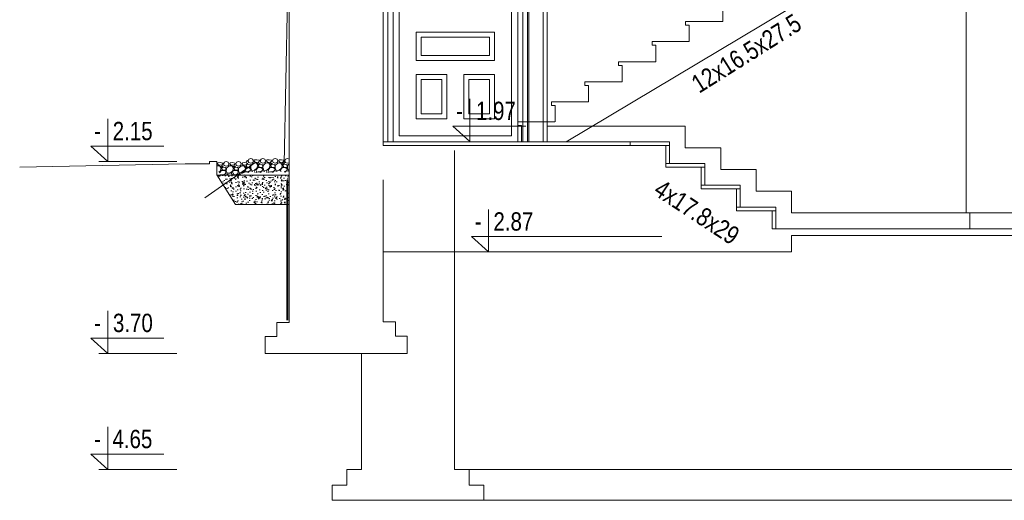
# Model space of a CAD drawing. Header units: millimetres. Extents: x -573548 to 674770, y -246895 to -89040.
# Tile 1 of 93: x 78260 to 86315, y -246895 to -242962. Entities that reach past the tile are written whole.
import ezdxf

# ---------------------------------------------------------------- set-up
doc = ezdxf.new("R2010")
doc.units = ezdxf.units.MM
for name, color, linetype, lineweight in [('@ELEWACJA_Nr_pióra__8', 8, 'Continuous', 9), ('A-DRZWI_Nr_pióra__1', 8, 'Continuous', 9), ('A-DRZWI_Nr_pióra__2', 8, 'Continuous', 9), ('A-OPISY-3_Nr_pióra__6', 8, 'Continuous', 9), ('a-widokowe_Nr_pióra__8', 8, 'Continuous', 9), ('A_izolacje_Nr_pióra__6', 8, 'Continuous', 9), ('A_opis_Nr_pióra__18', 8, 'Continuous', 9), ('A_SCIANY_KONSTR_Nr_pióra__1', 8, 'Continuous', 9), ('A_warstwy_Nr_pióra__1', 8, 'Continuous', 9), ('A_widok_Nr_pióra__1', 8, 'Continuous', 9), ('AO-RZEDNE_Nr_pióra__2', 8, 'Continuous', 9), ('AO-RZEDNE_Nr_pióra__61', 8, 'Continuous', 9), ('DIM_100_Nr_pióra__8', 8, 'Continuous', 9), ('DRZWI_Nr_pióra__8', 8, 'Continuous', 9), ('niewidoczne_Nr_pióra__8', 8, 'Continuous', 9), ('SCHODY_Nr_pióra__1', 8, 'Continuous', 9), ('SCIANY_KONSTR_Nr_pióra__21', 8, 'Continuous', 9), ('SCIANY_KONSTR_Nr_pióra__4', 8, 'Continuous', 9), ('teren_Nr_pióra__18', 8, 'Continuous', 9), ('teren_Nr_pióra__251', 8, 'Continuous', 9), ('teren_Nr_pióra__5', 8, 'Continuous', 9)]:
    doc.layers.add(name, color=color, linetype=linetype, lineweight=lineweight)
doc.styles.add('STYL_AUTOMATYCZNY_5', font='arial.ttf', dxfattribs={"width": 0.8})

# ---------------------------------------------------------------- blocks, each defined once
blk = doc.blocks.new('A$C685D2BB2')
at = {"layer": 'teren_Nr_pióra__18'}
h = blk.add_hatch(dxfattribs=at)
h.set_pattern_fill('AR_CONC_0001', color=256, style=0, pattern_type=2)
h.set_pattern_definition([(50, (83689.736, 4902.29), (-71.72602, 6.275213), [7.5, -82.5]), (355, (83689.736, 4902.29), (-13.875133, 75.219213), [6, -66]), (100.4514, (83695.71, 4901.77), (57.85094, 68.943954), [6.37402, -70.11421]), (46.1842, (83689.74, 4922.29), (-106.724105, 16.5519), [11.25, -123.75]), (96.6356, (83698.63, 4920.91), (93.46627, 97.41179), [9.56103, -105.1713]), (351.1842, (83689.74, 4922.29), (93.4662, 97.41186), [9, -99]), (21, (83699.736, 4917.29), (-59.690705, 40.26189), [7.5, -82.5]), (326, (83699.736, 4917.29), (24.33153, 72.515005), [6, -66]), (71.4514, (83704.71, 4913.936), (84.02226, 32.25305), [6.37402, -70.11421]), (37.5, (83689.736, 4902.29), (1.2159855, 33.289385), [0, -65.2, 0, -67, 0, -66.25]), (7.5, (83689.736, 4902.29), (26.306954, 39.441171), [0, -38.2, 0, -63.7, 0, -25.25]), (327.5, (83667.436, 4902.29), (-53.382244, 2.255487), [0, -25, 0, -78, 0, -103.5]), (317.5, (83657.436, 4902.29), (58.318617, 10.010498), [0, -32.5, 0, -51.8, 0, -73.5])])
h.paths.add_polyline_path([(2304.4, 2659.1), (1714.2, 2659.1), (1865.3, 2420.7), (2304.4, 2420.7)])
at = {"layer": '@ELEWACJA_Nr_pióra__8'}
blk.add_line((2304.4, 4752.3), (2264.1, 2756.9), dxfattribs=at)
at = {"layer": 'A-DRZWI_Nr_pióra__1'}
for p, q in [((4216.4, 2932.3), (4216.4, 5125.1)), ((3110.9, 4045.6), (3110.9, 2932.3))]:
    blk.add_line(p, q, dxfattribs=at)
for points in [[(3153.7, 2932.3), (4173.6, 2932.3), (4173.6, 5082.3), (3153.7, 5082.3)], [(3203.7, 2982.3), (4123.6, 2982.3), (4123.6, 5032.3), (3203.7, 5032.3)], [(3983.6, 3831.6), (3983.6, 3599.8), (3343.7, 3599.8), (3343.7, 3831.6)], [(3942.6, 3790.6), (3942.6, 3640.8), (3384.7, 3640.8), (3384.7, 3790.6)], [(3343.7, 3120.8), (3593.4, 3120.8), (3593.4, 3483.7), (3343.7, 3483.7)], [(3983.6, 3120.8), (3733.9, 3120.8), (3733.9, 3483.7), (3983.6, 3483.7)], [(3384.7, 3161.8), (3552.4, 3161.8), (3552.4, 3442.6), (3384.7, 3442.6)], [(3942.6, 3161.8), (3775, 3161.8), (3775, 3442.6), (3942.6, 3442.6)]]:
    blk.add_lwpolyline(points, close=True, dxfattribs=at)
at = {"layer": 'A-DRZWI_Nr_pióra__2'}
blk.add_lwpolyline([(4253.6, 2932.3), (4253.6, 5162.3), (3073.7, 5162.3), (3073.7, 4070.6)], dxfattribs=at)
at = {"layer": 'a-widokowe_Nr_pióra__8'}
for p, q in [((4413.7, 3062.3), (5544.9, 3062.3)), ((5544.9, 2884.8), (5544.9, 3062.3)), ((5544.9, 2884.8), (5834.9, 2884.8)), ((5834.9, 2884.8), (5834.9, 2707.3)), ((5834.9, 2707.3), (6124.9, 2707.3)), ((6124.9, 2707.3), (6124.9, 2529.8)), ((6124.9, 2529.8), (6414.9, 2529.8)), ((6414.9, 2529.8), (6414.9, 2352.3)), ((10494.9, 2352.3), (6414.9, 2352.3))]:
    blk.add_line(p, q, dxfattribs=at)
at = {"layer": 'A_izolacje_Nr_pióra__6'}
blk.add_lwpolyline([(2294.4, 2622.5), (2294.4, 1474.7)], dxfattribs=at)
at = {"layer": 'A_opis_Nr_pióra__18'}
blk.add_line((1614.9, 2475.8), (2032, 2767.3), dxfattribs=at)
at = {"layer": 'A_SCIANY_KONSTR_Nr_pióra__1'}
for p, q in [((3658, 2862.4), (3658, 252.3)), ((2777.3, 252.3), (2777.3, 123.6)), ((3658, 252.3), (3778, 252.3)), ((3778, 252.3), (3778, 123.6)), ((2657.3, 123.6), (2657.3, 0)), ((2777.3, 123.6), (2657.3, 123.6)), ((3778, 123.6), (3898, 123.6)), ((3898, 123.6), (3898, 0)), ((3277.7, 0), (2657.3, 0)), ((3277.7, 0), (3898, 0))]:
    blk.add_line(p, q, dxfattribs=at)
for points in [[(2284.4, 2622.5), (2284.4, 1474.7)], [(2897.3, 1202.3), (2897.3, 252.3), (2777.3, 252.3)]]:
    blk.add_lwpolyline(points, dxfattribs=at)
at = {"layer": 'A_warstwy_Nr_pióra__1'}
blk.add_line((5414.6, 2932.3), (3073.7, 2932.3), dxfattribs=at)
at = {"layer": 'A_widok_Nr_pióra__1'}
for p, q in [((7843.7, 4172.3), (7843.7, 2352.3)), ((7873.7, 2352.3), (7873.7, 2222.3))]:
    blk.add_line(p, q, dxfattribs=at)
at = {"layer": 'AO-RZEDNE_Nr_pióra__2'}
blk.add_line((4393.5, 2157.4), (5353.7, 2157.4), dxfattribs=at)
for points in [[(3782.4, 3285.4), (3782.4, 2937.1), (3642, 3062.2), (4239.7, 3062.2)], [(822.1, 3120.7), (822.1, 2772.3), (681.7, 2897.4), (1279.3, 2897.4)], [(3936.2, 2380.7), (3936.2, 2032.3), (3795.8, 2157.4), (4393.5, 2157.4)], [(822.1, 1550.7), (822.1, 1202.3), (681.7, 1327.4), (1279.3, 1327.4)], [(822.1, 600.7), (822.1, 252.3), (681.7, 377.4), (1279.3, 377.4)]]:
    blk.add_lwpolyline(points, dxfattribs=at)
at = {"layer": 'DIM_100_Nr_pióra__8'}
for p, q in [((1386.1, 2772.3), (746.1, 2772.3)), ((1386.1, 1202.3), (746.1, 1202.3)), ((1386.1, 252.3), (746.1, 252.3))]:
    blk.add_line(p, q, dxfattribs=at)
at = {"layer": 'DRZWI_Nr_pióra__8'}
for p, q in [((4265.9, 2932.3), (4265.9, 5901.4)), ((4413.7, 2932.3), (4413.7, 5870.8)), ((4413.7, 2932.3), (4413.7, 5838.3)), ((4380.8, 2932.3), (4380.8, 5074.5))]:
    blk.add_line(p, q, dxfattribs=at)
at = {"layer": 'niewidoczne_Nr_pióra__8'}
for p, q in [((3778, 252.3), (9563.7, 252.3)), ((3898, 0), (9367, 0))]:
    blk.add_line(p, q, dxfattribs=at)
at = {"layer": 'SCHODY_Nr_pióra__1'}
for p, q in [((7393.7, 4620.9), (4569.7, 2932.3)), ((5852.2, 3917.1), (5852.2, 4051.5)), ((5547.7, 3887.3), (5547.7, 3917.3)), ((5547.7, 3917.3), (5852.2, 3917.3)), ((5547.7, 3887.3), (5577.7, 3887.3)), ((5577.7, 3752.9), (5577.7, 3887.3)), ((5273.1, 3723.3), (5273.1, 3753.3)), ((5273.1, 3753.3), (5577.7, 3753.3)), ((5273.1, 3723.3), (5303.1, 3723.3)), ((5303.1, 3589), (5303.1, 3723.3)), ((4998.6, 3559), (4998.6, 3589)), ((4998.6, 3589), (5303.1, 3589)), ((4998.6, 3559), (5028.6, 3559)), ((5028.6, 3424.6), (5028.6, 3559)), ((4724, 3394.8), (4724, 3424.8)), ((4724, 3424.8), (5028.6, 3424.8)), ((4724, 3394.8), (4754, 3394.8)), ((4754, 3260.4), (4754, 3394.8)), ((4449.5, 3230.6), (4449.5, 3260.6)), ((4449.5, 3260.6), (4754, 3260.6)), ((4449.5, 3230.6), (4479.5, 3230.6)), ((4479.5, 3096.3), (4479.5, 3230.6)), ((4173.7, 3066.5), (4173.7, 3096.5)), ((4173.7, 3096.5), (4478.2, 3096.5)), ((4173.7, 3066.5), (4203.7, 3066.5)), ((4203.7, 2932.1), (4203.7, 3066.5)), ((5414.6, 2902.3), (3073.7, 2902.3)), ((5094.9, 2932.3), (5414.9, 2932.3)), ((5094.9, 2902.3), (5094.9, 2932.3)), ((5094.9, 2902.3), (5414.9, 2902.3)), ((5384.9, 2902.3), (5384.9, 2754.8)), ((5414.9, 2932.3), (5414.9, 2902.3)), ((5414.9, 2932.3), (5414.9, 2902.3)), ((5414.9, 2902.3), (5414.9, 2754.8)), ((5384.9, 2754.8), (5704.9, 2754.8)), ((5384.9, 2724.8), (5384.9, 2754.8)), ((5704.9, 2754.8), (5704.9, 2724.8)), ((5704.9, 2754.8), (5704.9, 2724.8)), ((5384.9, 2724.8), (5704.9, 2724.8)), ((5674.9, 2724.8), (5674.9, 2577.3)), ((5704.9, 2724.8), (5704.9, 2577.3)), ((5674.9, 2577.3), (5994.9, 2577.3)), ((5674.9, 2547.3), (5674.9, 2577.3)), ((5674.9, 2547.3), (5994.9, 2547.3)), ((5964.9, 2547.3), (5964.9, 2399.8)), ((5994.9, 2577.3), (5994.9, 2547.3)), ((5994.9, 2577.3), (5994.9, 2547.3)), ((5994.9, 2547.3), (5994.9, 2399.8)), ((5964.9, 2399.8), (6284.9, 2399.8)), ((5964.9, 2369.8), (5964.9, 2399.8)), ((5964.9, 2369.8), (6284.9, 2369.8)), ((6254.9, 2369.8), (6254.9, 2222.3)), ((6284.9, 2399.8), (6284.9, 2369.8)), ((6284.9, 2399.8), (6284.9, 2369.8)), ((6284.9, 2369.8), (6284.9, 2222.3))]:
    blk.add_line(p, q, dxfattribs=at)
at = {"layer": 'SCIANY_KONSTR_Nr_pióra__21'}
for p, q in [((2304.4, 1837.3), (2304.4, 4035.6)), ((3073.7, 4035.6), (3073.7, 2902.3)), ((3073.7, 2902.3), (5385.8, 2902.3)), ((5384.9, 2902.3), (5384.9, 2724.8)), ((5385.8, 2724.8), (5675.8, 2724.8)), ((5674.9, 2724.8), (5674.9, 2547.3)), ((5675.8, 2547.3), (5965.8, 2547.3)), ((5964.9, 2547.3), (5964.9, 2369.8)), ((5965.8, 2369.8), (6255.8, 2369.8)), ((6254.9, 2369.8), (6254.9, 2222.3)), ((22192.6, 2222.3), (6254.9, 2222.3)), ((22142.6, 2168), (6414.9, 2168)), ((6414.9, 2168), (6414.9, 2032.3)), ((3073.7, 2032.3), (6414.9, 2032.3))]:
    blk.add_line(p, q, dxfattribs=at)
at = {"layer": 'SCIANY_KONSTR_Nr_pióra__4'}
for points in [[(2304.4, 2622.5), (2304.4, 1454.3), (2202.9, 1454.3), (2202.9, 1339.3), (2108.1, 1339.3), (2108.1, 1202.3), (2646.3, 1202.3)], [(3073.7, 2622.5), (3073.7, 1459.3), (3175.2, 1459.3), (3175.2, 1344.3), (3270, 1344.3), (3270, 1202.3), (2646.3, 1202.3)]]:
    blk.add_lwpolyline(points, dxfattribs=at)
at = {"layer": 'teren_Nr_pióra__18'}
for p, q in [((1729.9, 2740.7), (1718.9, 2752.7)), ((1740.8, 2763.5), (1721.8, 2761.5)), ((1752.7, 2743.6), (1729.7, 2741.6)), ((1760.8, 2758.4), (1740.8, 2763.4)), ((1761.9, 2753.2), (1752.9, 2743.2)), ((1761.7, 2753.8), (1760.7, 2758.8)), ((1767, 2753.4), (1773, 2739.4)), ((1768, 2753.6), (1774, 2767.6)), ((1772.8, 2739.6), (1789.8, 2734.6)), ((1773.7, 2767.6), (1789.7, 2772.6)), ((1789.8, 2772.5), (1805.8, 2766.5)), ((1789.8, 2734.5), (1806.8, 2739.5)), ((1805.7, 2766.7), (1811.7, 2753.7)), ((1807, 2739.2), (1812, 2753.2)), ((1818.8, 2753.4), (1821.8, 2761.4)), ((1829.9, 2740.7), (1818.9, 2752.7)), ((1840.8, 2763.5), (1821.8, 2761.5)), ((1852.7, 2743.6), (1829.7, 2741.6)), ((1860.8, 2758.4), (1840.8, 2763.4)), ((1861.9, 2753.2), (1852.9, 2743.2)), ((1861.7, 2753.8), (1860.7, 2758.8)), ((1867, 2753.4), (1873, 2739.4)), ((1868, 2753.6), (1874, 2767.6)), ((1872.8, 2739.6), (1889.8, 2734.6)), ((1873.7, 2767.6), (1889.7, 2772.6)), ((1889.8, 2772.5), (1905.8, 2766.5)), ((1889.8, 2734.5), (1906.8, 2739.5)), ((1905.7, 2766.7), (1911.7, 2753.7)), ((1907, 2739.2), (1912, 2753.2)), ((1918.8, 2753.4), (1921.8, 2761.4)), ((1929.9, 2740.7), (1918.9, 2752.7)), ((1940.8, 2763.5), (1921.8, 2761.5)), ((1952.7, 2743.6), (1929.7, 2741.6)), ((1960.8, 2758.4), (1940.8, 2763.4)), ((1951.6, 2748.1), (1966.6, 2757.1)), ((1961.8, 2749.2), (1951.8, 2739.2)), ((1951.8, 2739), (1959.8, 2727)), ((1961.9, 2776.8), (1952.9, 2766.8)), ((1966.7, 2757.1), (1954.7, 2761.1)), ((1961.7, 2777.4), (1960.7, 2782.4)), ((1981.7, 2746.1), (1961.7, 2749.1)), ((1967, 2777), (1973, 2763)), ((1968, 2777.2), (1974, 2791.2)), ((1972.8, 2763.2), (1989.8, 2758.2)), ((1973.7, 2791.2), (1989.7, 2796.2)), ((1989.2, 2739.6), (1981.2, 2746.6)), ((1989.7, 2733.1), (1989.7, 2739.1)), ((1989.8, 2796.1), (2005.8, 2790.1)), ((1989.8, 2758.1), (2006.8, 2763.1)), ((1991, 2739.9), (1990, 2718.9)), ((2013.9, 2761.2), (1990.9, 2740.2)), ((2005.7, 2790.3), (2011.7, 2777.3)), ((2007, 2762.8), (2012, 2776.8)), ((2037.7, 2759.1), (2013.7, 2761.1)), ((2018.8, 2777), (2021.8, 2785)), ((2029.9, 2764.3), (2018.9, 2776.3)), ((2040.8, 2787.1), (2021.8, 2785.1)), ((2052.7, 2767.2), (2029.7, 2765.2)), ((2048, 2740.9), (2037, 2758.9)), ((2040.7, 2716.4), (2048.7, 2741.4)), ((2060.8, 2782), (2040.8, 2787)), ((2054.7, 2761), (2047.7, 2758)), ((2047.9, 2758.1), (2051.9, 2748.1)), ((2051.6, 2748.1), (2066.6, 2757.1)), ((2061.8, 2749.2), (2051.8, 2739.2)), ((2051.8, 2739), (2059.8, 2727)), ((2061.9, 2776.8), (2052.9, 2766.8)), ((2066.7, 2757.1), (2054.7, 2761.1)), ((2061.7, 2777.4), (2060.7, 2782.4)), ((2081.7, 2746.1), (2061.7, 2749.1)), ((2067, 2777), (2073, 2763)), ((2068, 2777.2), (2074, 2791.2)), ((2072.8, 2763.2), (2089.8, 2758.2)), ((2073.7, 2791.2), (2089.7, 2796.2)), ((2089.2, 2739.6), (2081.2, 2746.6)), ((2089.7, 2733.1), (2089.7, 2739.1)), ((2089.8, 2796.1), (2105.8, 2790.1)), ((2089.8, 2758.1), (2106.8, 2763.1)), ((2091, 2739.9), (2090, 2718.9)), ((2113.9, 2761.2), (2090.9, 2740.2)), ((2105.7, 2790.3), (2111.7, 2777.3)), ((2107, 2762.8), (2112, 2776.8)), ((2137.7, 2759.1), (2113.7, 2761.1)), ((2118.8, 2777), (2121.8, 2785)), ((2129.9, 2764.3), (2118.9, 2776.3)), ((2140.8, 2787.1), (2121.8, 2785.1)), ((2152.7, 2767.2), (2129.7, 2765.2)), ((2148, 2740.9), (2137, 2758.9)), ((2140.7, 2716.4), (2148.7, 2741.4)), ((2160.8, 2782), (2140.8, 2787)), ((2154.7, 2761), (2147.7, 2758)), ((2147.9, 2758.1), (2151.9, 2748.1)), ((2151.6, 2748.1), (2166.6, 2757.1)), ((2161.8, 2749.2), (2151.8, 2739.2)), ((2151.8, 2739), (2159.8, 2727)), ((2161.9, 2776.8), (2152.9, 2766.8)), ((2166.7, 2757.1), (2154.7, 2761.1)), ((2161.7, 2777.4), (2160.7, 2782.4)), ((2181.7, 2746.1), (2161.7, 2749.1)), ((2167, 2777), (2173, 2763)), ((2168, 2777.2), (2174, 2791.2)), ((2172.8, 2763.2), (2189.8, 2758.2)), ((2173.7, 2791.2), (2189.7, 2796.2)), ((2189.2, 2739.6), (2181.2, 2746.6)), ((2189.7, 2733.1), (2189.7, 2739.1)), ((2189.8, 2796.1), (2205.8, 2790.1)), ((2189.8, 2758.1), (2206.8, 2763.1)), ((2191, 2739.9), (2190, 2718.9)), ((2213.9, 2761.2), (2190.9, 2740.2)), ((2205.7, 2790.3), (2211.7, 2777.3)), ((2207, 2762.8), (2212, 2776.8)), ((2237.7, 2759.1), (2213.7, 2761.1)), ((2218.8, 2777), (2221.8, 2785)), ((2229.9, 2764.3), (2218.9, 2776.3)), ((2240.8, 2787.1), (2221.8, 2785.1)), ((2252.7, 2767.2), (2229.7, 2765.2)), ((2248, 2740.9), (2237, 2758.9)), ((2240.7, 2716.4), (2248.7, 2741.4)), ((2260.8, 2782), (2240.8, 2787)), ((2254.7, 2761), (2247.7, 2758)), ((2247.9, 2758.1), (2251.9, 2748.1)), ((2251.6, 2748.1), (2266.6, 2757.1)), ((2261.8, 2749.2), (2251.8, 2739.2)), ((2251.8, 2739), (2259.8, 2727)), ((2261.9, 2776.8), (2252.9, 2766.8)), ((2266.7, 2757.1), (2254.7, 2761.1)), ((2261.7, 2777.4), (2260.7, 2782.4)), ((2281.7, 2746.1), (2261.7, 2749.1)), ((2267, 2777), (2273, 2763)), ((2268, 2777.2), (2274, 2791.2)), ((2272.8, 2763.2), (2289.8, 2758.2)), ((2273.7, 2791.2), (2289.7, 2796.2)), ((2289.2, 2739.6), (2281.2, 2746.6)), ((2289.7, 2733.1), (2289.7, 2739.1)), ((2289.8, 2796.1), (2304.4, 2790.6)), ((2289.8, 2758.1), (2304.4, 2762.4)), ((2291, 2739.9), (2290, 2718.9)), ((2304.4, 2752.5), (2290.9, 2740.2)), ((1737.7, 2735.5), (1713.7, 2737.5)), ((1730.1, 2685.2), (1740.6, 2693.4)), ((1733.5, 2679.9), (1749.9, 2698.2)), ((1748, 2717.3), (1737, 2735.3)), ((1740.7, 2692.8), (1748.7, 2717.8)), ((1763.8, 2664.4), (1742.2, 2666.1)), ((1758, 2659.1), (1744.5, 2662.5)), ((1754.7, 2737.4), (1747.7, 2734.4)), ((1747.9, 2734.5), (1751.9, 2724.5)), ((1749.7, 2698.5), (1775.7, 2698.5)), ((1751.6, 2724.5), (1766.6, 2733.5)), ((1761.8, 2725.6), (1751.8, 2715.6)), ((1751.8, 2715.4), (1759.8, 2703.4)), ((1766.7, 2733.5), (1754.7, 2737.5)), ((1759.7, 2703.6), (1784.7, 2700.6)), ((1781.7, 2722.5), (1761.7, 2725.5)), ((1785, 2675.2), (1764, 2664.2)), ((1770.4, 2659.1), (1774, 2667.6)), ((1773.7, 2667.6), (1789.7, 2672.6)), ((1775.8, 2698.1), (1788.8, 2689.1)), ((1789.2, 2716), (1781.2, 2723)), ((1784.3, 2700.4), (1789.3, 2709.4)), ((1788.5, 2689.6), (1784.5, 2675.6)), ((1789.7, 2709.5), (1789.7, 2715.5)), ((1789.8, 2672.5), (1805.8, 2666.5)), ((1791, 2716.3), (1790, 2695.3)), ((1790.3, 2694.7), (1798.3, 2675.7)), ((1813.9, 2737.6), (1790.9, 2716.6)), ((1797.8, 2676.5), (1818.8, 2675.5)), ((1805.7, 2666.7), (1809.2, 2659.1)), ((1837.7, 2735.5), (1813.7, 2737.5)), ((1818.6, 2676.4), (1840.6, 2693.4)), ((1821, 2659.1), (1821.8, 2661.4)), ((1840.8, 2663.5), (1821.8, 2661.5)), ((1838.2, 2666.7), (1831.2, 2678.7)), ((1831.9, 2678.2), (1849.9, 2698.2)), ((1848, 2717.3), (1837, 2735.3)), ((1863.8, 2664.4), (1838.8, 2666.4)), ((1840.7, 2692.8), (1848.7, 2717.8)), ((1858, 2659.1), (1840.8, 2663.4)), ((1852.6, 2666.7), (1845.6, 2678.7)), ((1854.7, 2737.4), (1847.7, 2734.4)), ((1847.9, 2734.5), (1851.9, 2724.5)), ((1849.7, 2698.5), (1875.7, 2698.5)), ((1851.6, 2724.5), (1866.6, 2733.5)), ((1861.8, 2725.6), (1851.8, 2715.6)), ((1851.8, 2715.4), (1859.8, 2703.4)), ((1878.2, 2664.4), (1853.2, 2666.4)), ((1866.7, 2733.5), (1854.7, 2737.5)), ((1872.5, 2659.1), (1855.2, 2663.4)), ((1859.7, 2703.6), (1884.7, 2700.6)), ((1881.7, 2722.5), (1861.7, 2725.5)), ((1885, 2675.2), (1864, 2664.2)), ((1870.4, 2659.1), (1874, 2667.6)), ((1873.7, 2667.6), (1889.7, 2672.6)), ((1875.8, 2698.1), (1888.8, 2689.1)), ((1889.2, 2716), (1881.2, 2723)), ((1884.3, 2700.4), (1889.3, 2709.4)), ((1888.5, 2689.6), (1884.5, 2675.6)), ((1889.7, 2709.5), (1889.7, 2715.5)), ((1889.8, 2672.5), (1905.8, 2666.5)), ((1891, 2716.3), (1890, 2695.3)), ((1890.3, 2694.7), (1898.3, 2675.7)), ((1913.9, 2737.6), (1890.9, 2716.6)), ((1897.8, 2676.5), (1918.8, 2675.5)), ((1905.7, 2666.7), (1909.2, 2659.1)), ((1937.7, 2735.5), (1913.7, 2737.5)), ((1918.6, 2676.4), (1940.6, 2693.4)), ((1920.2, 2690.3), (1923.7, 2682.7)), ((1940.8, 2663.5), (1921.8, 2661.5)), ((1931.9, 2678.2), (1949.9, 2698.2)), ((1935.4, 2682.7), (1936.3, 2685)), ((1955.2, 2687.1), (1936.2, 2685.1)), ((1948, 2717.3), (1937, 2735.3)), ((1940.7, 2692.8), (1948.7, 2717.8)), ((1954.7, 2737.4), (1947.7, 2734.4)), ((1947.9, 2734.5), (1951.9, 2724.5)), ((1949.7, 2722.1), (1975.7, 2722.1)), ((1978.2, 2688), (1953.2, 2690)), ((1972.5, 2682.7), (1955.2, 2687)), ((1959.7, 2727.2), (1984.7, 2724.2)), ((1985, 2698.8), (1964, 2687.8)), ((1970.4, 2682.7), (1974, 2691.2)), ((1973.7, 2691.2), (1989.7, 2696.2)), ((1975.8, 2721.7), (1988.8, 2712.7)), ((1984.3, 2724), (1989.3, 2733)), ((1988.5, 2713.2), (1984.5, 2699.2)), ((1989.8, 2696.1), (2005.8, 2690.1)), ((1990.3, 2718.3), (1998.3, 2699.3)), ((1997.8, 2700.1), (2018.8, 2699.1)), ((2018.6, 2699.9), (2040.6, 2716.9)), ((2020.2, 2690.3), (2023.7, 2682.7)), ((2038.2, 2690.3), (2031.2, 2702.3)), ((2031.9, 2701.8), (2049.9, 2721.8)), ((2035.4, 2682.7), (2036.3, 2685)), ((2055.2, 2687.1), (2036.2, 2685.1)), ((2049.7, 2722.1), (2075.7, 2722.1)), ((2078.2, 2688), (2053.2, 2690)), ((2072.5, 2682.7), (2055.2, 2687)), ((2059.7, 2727.2), (2084.7, 2724.2)), ((2085, 2698.8), (2064, 2687.8)), ((2070.4, 2682.7), (2074, 2691.2)), ((2073.7, 2691.2), (2089.7, 2696.2)), ((2075.8, 2721.7), (2088.8, 2712.7)), ((2084.3, 2724), (2089.3, 2733)), ((2088.5, 2713.2), (2084.5, 2699.2)), ((2089.8, 2696.1), (2105.8, 2690.1)), ((2090.3, 2718.3), (2098.3, 2699.3)), ((2097.8, 2700.1), (2118.8, 2699.1)), ((2118.6, 2699.9), (2140.6, 2716.9)), ((2120.2, 2690.3), (2123.7, 2682.7)), ((2138.2, 2690.3), (2131.2, 2702.3)), ((2131.9, 2701.8), (2149.9, 2721.8)), ((2135.4, 2682.7), (2136.3, 2685)), ((2155.2, 2687.1), (2136.2, 2685.1)), ((2149.7, 2722.1), (2175.7, 2722.1)), ((2178.2, 2688), (2153.2, 2690)), ((2172.5, 2682.7), (2155.2, 2687)), ((2159.7, 2727.2), (2184.7, 2724.2)), ((2185, 2698.8), (2164, 2687.8)), ((2170.4, 2682.7), (2174, 2691.2)), ((2173.7, 2691.2), (2189.7, 2696.2)), ((2175.8, 2721.7), (2188.8, 2712.7)), ((2184.3, 2724), (2189.3, 2733)), ((2188.5, 2713.2), (2184.5, 2699.2)), ((2189.8, 2696.1), (2205.8, 2690.1)), ((2190.3, 2718.3), (2198.3, 2699.3)), ((2197.8, 2700.1), (2218.8, 2699.1)), ((2218.6, 2699.9), (2240.6, 2716.9)), ((2238.2, 2690.3), (2231.2, 2702.3)), ((2231.9, 2701.8), (2249.9, 2721.8)), ((2249.7, 2722.1), (2275.7, 2722.1)), ((2259.7, 2727.2), (2284.7, 2724.2)), ((2285, 2698.8), (2264, 2687.8)), ((2270.4, 2682.7), (2274, 2691.2)), ((2273.7, 2691.2), (2289.7, 2696.2)), ((2275.8, 2721.7), (2288.8, 2712.7)), ((2284.3, 2724), (2289.3, 2733)), ((2288.5, 2713.2), (2284.5, 2699.2)), ((2289.8, 2696.1), (2304.4, 2690.6)), ((2290.3, 2718.3), (2298.3, 2699.3)), ((2297.8, 2700.1), (2304.4, 2699.8))]:
    blk.add_line(p, q, dxfattribs=at)
at = {"layer": 'teren_Nr_pióra__251'}
for p, q in [((1711.8, 2752.6), (1712, 2753.2)), ((1718.8, 2753.4), (1721.8, 2761.4)), ((1713.9, 2737.6), (1711.8, 2735.6)), ((1711.8, 2659.1), (2304.4, 2659.1)), ((1921, 2659.1), (1921.8, 2661.4))]:
    blk.add_line(p, q, dxfattribs=at)
at = {"layer": 'teren_Nr_pióra__5'}
for p, q in [((1454.1, 2752.3), (100, 2725.4)), ((1651.8, 2752.3), (1454.1, 2752.3)), ((1651.8, 2772.3), (1711.8, 2772.3)), ((1651.8, 2772.3), (1651.8, 2752.3)), ((1711.8, 2772.3), (1711.8, 2662.9)), ((1865.3, 2420.7), (1711.8, 2662.9)), ((2304.4, 2420.7), (1865.3, 2420.7))]:
    blk.add_line(p, q, dxfattribs=at)
at = {"layer": 'A-OPISY-3_Nr_pióra__6', "char_height": 150, "attachment_point": 5, "style": 'STYL_AUTOMATYCZNY_5'}
for s, insert, rotation in [('\\A1;{\\pqc;\\fArial|b0|i0|c238|p0;\\W0.800000;12x16.5x27.5}', (6044.4, 3656.7), 32.18666), ('\\A1;{\\pqc;\\fArial|b0|i0|c238|p0;\\W0.800000;4x17.8x29}', (5638.9, 2357.4), 326.70934)]:
    blk.add_mtext(s, dxfattribs=dict(at, insert=insert, rotation=rotation))
at = {"layer": 'AO-RZEDNE_Nr_pióra__61', "char_height": 150, "attachment_point": 7, "style": 'STYL_AUTOMATYCZNY_5'}
for s, insert in [('\\A1;{\\pql;\\fArial|b0|i0|c238|p0;\\W0.800000;1.97}', (3832.5, 3109.4)), ('\\A1;{\\pql;\\fArial|b0|i0|c238|p0;\\W0.800000;-}', (3669.3, 3111.9)), ('\\A1;{\\pql;\\fArial|b0|i0|c238|p0;\\W0.800000;2.15}', (861, 2944.6)), ('\\A1;{\\pql;\\fArial|b0|i0|c238|p0;\\W0.800000;-}', (708.9, 2947.1)), ('\\A1;{\\pql;\\fArial|b0|i0|c238|p0;\\W0.800000;2.87}', (3975.2, 2204.6)), ('\\A1;{\\pql;\\fArial|b0|i0|c238|p0;\\W0.800000;-}', (3823.1, 2207.1)), ('\\A1;{\\pql;\\fArial|b0|i0|c238|p0;\\W0.800000;3.70}', (862.8, 1374.5)), ('\\A1;{\\pql;\\fArial|b0|i0|c238|p0;\\W0.800000;-}', (708.9, 1377.1)), ('\\A1;{\\pql;\\fArial|b0|i0|c238|p0;\\W0.800000;4.65}', (858.7, 424.6)), ('\\A1;{\\pql;\\fArial|b0|i0|c238|p0;\\W0.800000;-}', (708.9, 427.1))]:
    blk.add_mtext(s, dxfattribs=dict(at, insert=insert))

msp = doc.modelspace()

# ---------------------------------------------------------------- block references
at = {"color": 150}
msp.add_blockref('A$C685D2BB2', (78160.5, -246894.6), dxfattribs=at)

doc.saveas('drawing.dxf')
